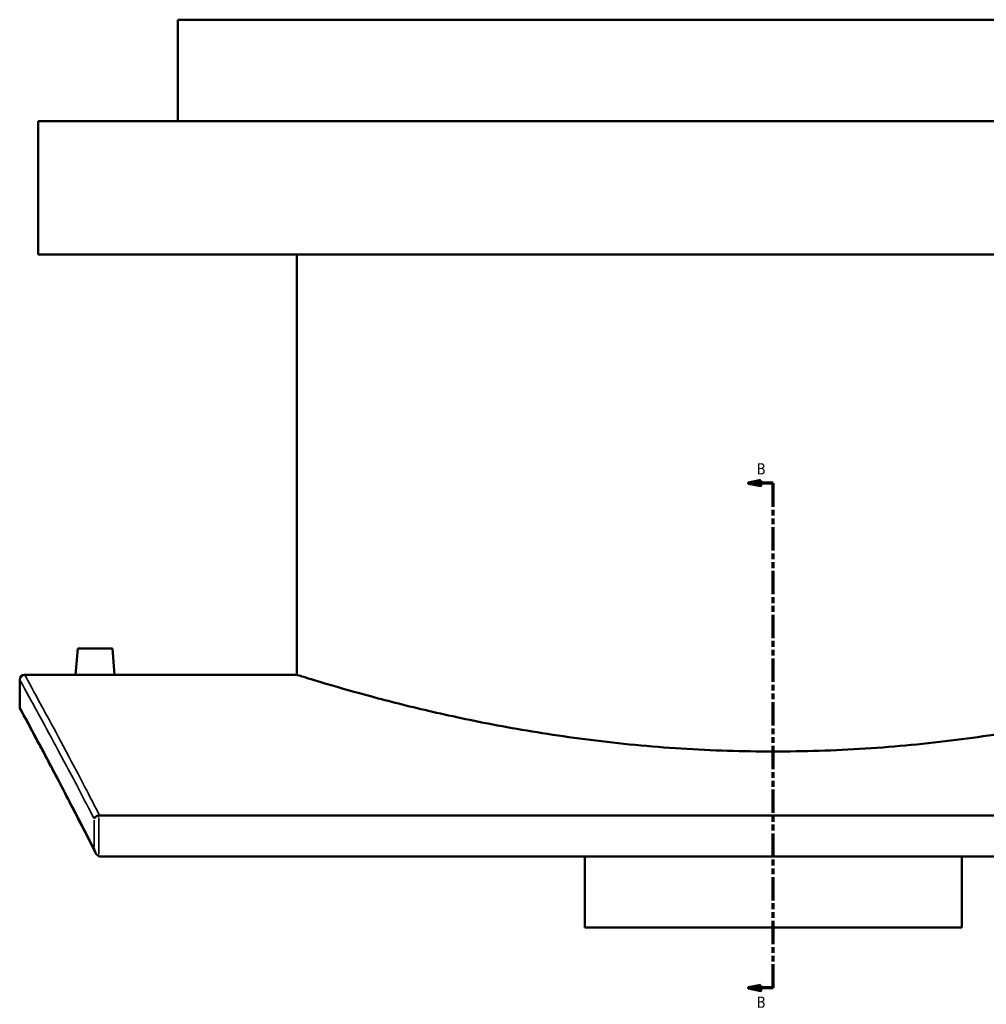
# Model space of a CAD drawing. Header units: millimetres. Extents: x -674 to 1238, y -406 to 964.
# Tile 2 of 13: x -674 to -283, y 76 to 474. Entities that reach past the tile are written whole.
import ezdxf

# ---------------------------------------------------------------- set-up
doc = ezdxf.new("R2010")
doc.units = ezdxf.units.MM
doc.linetypes.add('DOUBLE_DASH_CHAIN', pattern=[1.2403, 0.6614, -0.0827, 0.1654, -0.0827, 0.1654, -0.0827])
for name, color, linetype, lineweight in [('Section Line (ANSI)', 7, 'DOUBLE_DASH_CHAIN', 70), ('Visible (ANSI)', 7, 'Continuous', 50), ('Visible Narrow (ANSI)', 7, 'Continuous', 35)]:
    doc.layers.add(name, color=color, linetype=linetype, lineweight=lineweight)
doc.styles.add('Label Text (ANSI)', font='tahoma.ttf')

# ---------------------------------------------------------------- blocks, each defined once
blk = doc.blocks.new('2dTransSection0')
at = {"layer": 'Section Line (ANSI)', "linetype": 'Continuous'}
for p, q in [((-374.1, 287.44), (-379.1, 286.44)), ((-374.1, 285.44), (-374.1, 287.44)), ((-374.1, 286.44), (-379.1, 286.44)), ((-379.1, 286.44), (-374.1, 285.44)), ((-369.1, 286.44), (-374.1, 286.44)), ((-369.1, 276.85), (-369.1, 286.44)), ((-369.1, 82.28), (-369.1, 91.87)), ((-374.1, 83.28), (-379.1, 82.28)), ((-374.1, 82.28), (-379.1, 82.28)), ((-379.1, 82.28), (-374.1, 81.28)), ((-374.1, 81.28), (-374.1, 83.28)), ((-369.1, 82.28), (-374.1, 82.28))]:
    blk.add_line(p, q, dxfattribs=at)
at = {"layer": 'Section Line (ANSI)', "linetype": 'DOUBLE_DASH_CHAIN', "ltscale": 14.26161}
blk.add_line((-369.1, 82.28), (-369.1, 286.44), dxfattribs=at)
at = {"layer": 'Section Line (ANSI)', "linetype": 'Continuous', "flags": 128}
for points in [[(-374.1, 287.44), (-379.1, 286.44), (-374.1, 285.44), (-374.1, 287.44)], [(-374.1, 83.28), (-379.1, 82.28), (-374.1, 81.28), (-374.1, 83.28)]]:
    blk.add_lwpolyline(points, dxfattribs=at)
at = {"layer": 'Section Line (ANSI)'}
for points in [[(-374.1, 287.44), (-379.1, 286.44), (-374.1, 285.44), (-374.1, 287.44)], [(-374.1, 83.28), (-379.1, 82.28), (-374.1, 81.28), (-374.1, 83.28)]]:
    blk.add_solid(points, dxfattribs=at)
at = {"layer": 'Section Line (ANSI)', "char_height": 4.57, "attachment_point": 7, "style": 'Label Text (ANSI)'}
for insert in [(-375.85, 289.94), (-375.85, 74.21)]:
    blk.add_mtext('B', dxfattribs=dict(at, insert=insert))

msp = doc.modelspace()

# ---------------------------------------------------------------- linework, layer by layer
at = {"layer": 'Visible (ANSI)'}
for p, q in [((-128.1, 473.89), (-610.1, 473.89)), ((-610.1, 432.89), (-610.1, 473.89)), ((-71.6, 432.89), (-666.6, 432.89)), ((-666.6, 378.89), (-666.6, 432.89)), ((-71.6, 378.89), (-666.6, 378.89)), ((-561.9, 208.89), (-561.9, 378.89)), ((-650.6, 219.49), (-651.53, 208.89)), ((-636.6, 219.49), (-650.6, 219.49)), ((-636.6, 219.49), (-635.68, 208.89)), ((-672.1, 208.89), (-651.53, 208.89)), ((-635.68, 208.89), (-561.9, 208.89)), ((-674.1, 195.89), (-674.1, 206.89)), ((-96.46, 152.02), (-641.75, 152.02)), ((-641.34, 135.45), (-96.87, 135.45)), ((-445.35, 106.68), (-445.35, 135.45)), ((-292.85, 135.45), (-292.85, 106.68)), ((-445.35, 106.68), (-292.85, 106.68))]:
    msp.add_line(p, q, dxfattribs=at)
for centre, start, end in [((-672.1, 206.89), 90, 180), ((-672.1, 195.89), 180, 208.5378)]:
    msp.add_arc(centre, 2, start, end, dxfattribs=at)
for points, knots in [([(-635.68, 208.89), (-635.68, 208.89), (-635.88, 208.89), (-636.68, 208.88), (-637.29, 208.88), (-638.7, 208.86), (-639.59, 208.86), (-641.55, 208.85), (-642.61, 208.84), (-643.6, 208.84), (-644.6, 208.84), (-645.66, 208.85), (-647.62, 208.86), (-648.51, 208.86), (-649.91, 208.88), (-650.52, 208.88), (-651.33, 208.89), (-651.53, 208.89), (-651.53, 208.89)], [3.58442, 3.58442, 3.58442, 3.58442, 3.883103, 3.883103, 4.181785, 4.181785, 4.480506, 4.480506, 4.779227, 4.779227, 4.779227, 5.077948, 5.077948, 5.376669, 5.376669, 5.675351, 5.675351, 5.974034, 5.974034, 5.974034, 5.974034]), ([(-176.3, 208.89), (-176.3, 208.89), (-176.59, 208.8), (-177.8, 208.43), (-178.71, 208.14), (-182.4, 207.01), (-186.14, 205.86), (-196.01, 202.99), (-202.13, 201.25), (-216.26, 197.52), (-224.26, 195.53), (-241.29, 191.66), (-250.91, 189.64), (-271.88, 185.84), (-283.23, 184.05), (-306.96, 181.07), (-319.35, 179.88), (-338.08, 178.68), (-344.35, 178.38), (-356.81, 177.99), (-363.01, 177.89), (-375.2, 177.89), (-381.4, 177.99), (-393.86, 178.38), (-400.13, 178.68), (-418.86, 179.88), (-431.25, 181.07), (-454.98, 184.05), (-466.33, 185.84), (-487.3, 189.64), (-496.92, 191.66), (-513.95, 195.53), (-521.95, 197.52), (-536.07, 201.25), (-542.2, 202.99), (-552.07, 205.86), (-555.81, 207.01), (-559.5, 208.14), (-560.41, 208.43), (-561.61, 208.8), (-561.9, 208.89), (-561.9, 208.89)], [29.264409, 29.264409, 29.264409, 29.264409, 31.093107, 31.093107, 32.921804, 32.921804, 36.5792, 36.5792, 40.236596, 40.236596, 43.893992, 43.893992, 47.552698, 47.552698, 51.211405, 51.211405, 54.870111, 54.870111, 56.699464, 56.699464, 58.528817, 58.528817, 60.35817, 60.35817, 62.187524, 62.187524, 65.84623, 65.84623, 69.504936, 69.504936, 73.163643, 73.163643, 76.821038, 76.821038, 80.478434, 80.478434, 84.13583, 84.13583, 85.964528, 85.964528, 87.793226, 87.793226, 87.793226, 87.793226]), ([(-643.48, 137.06), (-645.37, 140.8), (-647.19, 144.38), (-650.69, 151.18), (-652.36, 154.42), (-655.53, 160.53), (-657.04, 163.41), (-659.87, 168.81), (-661.2, 171.33), (-663.68, 176), (-664.82, 178.15), (-666.91, 182.07), (-667.86, 183.84), (-669.56, 187), (-670.31, 188.38), (-671.59, 190.76), (-672.13, 191.75), (-672.99, 193.35), (-673.32, 193.94), (-673.75, 194.74), (-673.86, 194.94), (-673.86, 194.94)], [1.788552, 1.788552, 1.788552, 1.788552, 4.473567, 4.473567, 7.158581, 7.158581, 9.843596, 9.843596, 12.528611, 12.528611, 15.213625, 15.213625, 17.89864, 17.89864, 20.583655, 20.583655, 23.268669, 23.268669, 25.953684, 25.953684, 28.638699, 28.638699, 28.638699, 28.638699]), ([(-642.03, 152), (-642.25, 151.97), (-642.48, 151.91), (-642.92, 151.75), (-643.13, 151.64), (-643.48, 151.4), (-643.62, 151.28), (-643.84, 151.02), (-643.92, 150.88), (-643.97, 150.75), (-643.97, 150.74), (-643.97, 150.74)], [-0.2982249, -0.2982249, -0.2982249, -0.2982249, -0.2285566, -0.2285566, -0.1480193, -0.1480193, -0.0750238, -0.0750238, 0, 0, 0.0007542, 0.0007542, 0.0007542, 0.0007542]), ([(-643.97, 138.61), (-643.97, 138.61), (-643.97, 138.6), (-643.91, 138.2), (-643.8, 137.8), (-643.5, 137.07), (-643.32, 136.72), (-642.9, 136.18), (-642.7, 135.98), (-642.35, 135.72), (-642.19, 135.63), (-642.03, 135.57)], [-0.3503402, -0.3503402, -0.3503402, -0.3503402, -0.3493892, -0.3493892, -0.2348758, -0.2348758, -0.1318355, -0.1318355, -0.0541591, -0.0541591, 0, 0, 0, 0])]:
    msp.add_open_spline(points, degree=3, knots=knots, dxfattribs=at)
for points in [[(-642.03, 152), (-641.93, 152.02), (-641.84, 152.02), (-641.75, 152.02)], [(-641.34, 135.45), (-641.57, 135.45), (-641.81, 135.49), (-642.03, 135.57)]]:
    msp.add_open_spline(points, degree=3, dxfattribs=at)
at = {"layer": 'Visible Narrow (ANSI)'}
for p, q in [((-643.97, 150.14), (-643.97, 139.22)), ((-642.03, 136.39), (-642.03, 151.18))]:
    msp.add_line(p, q, dxfattribs=at)
for points, knots in [([(-641.75, 152.02), (-645.89, 160.07), (-649.7, 167.34), (-659.19, 185.25), (-663.98, 194.07), (-670.44, 205.89), (-672.1, 208.89), (-672.1, 208.89)], [-54.595341, -54.595341, -54.595341, -54.595341, -48.731673, -48.731673, -38.266627, -38.266627, -27.801579, -27.801579, -27.801579, -27.801579]), ([(-674.1, 206.89), (-674.1, 206.89), (-672.44, 203.9), (-665.96, 192.11), (-661.16, 183.33), (-651.74, 165.62), (-648.02, 158.55), (-643.97, 150.74)], [27.801579, 27.801579, 27.801579, 27.801579, 38.266627, 38.266627, 48.731673, 48.731673, 54.464602, 54.464602, 54.464602, 54.464602]), ([(-643.97, 138.61), (-648.24, 147.03), (-652.15, 154.61), (-661.54, 172.59), (-666.2, 181.28), (-672.48, 192.94), (-674.1, 195.89), (-674.1, 195.89)], [1.9434, 1.9434, 1.9434, 1.9434, 8.014507, 8.014507, 18.326601, 18.326601, 28.638699, 28.638699, 28.638699, 28.638699])]:
    msp.add_open_spline(points, degree=3, knots=knots, dxfattribs=at)

# ---------------------------------------------------------------- block references
at = {"layer": 'Section Line (ANSI)'}
msp.add_blockref('2dTransSection0', (0, 0), dxfattribs=at)

doc.saveas('drawing.dxf')
